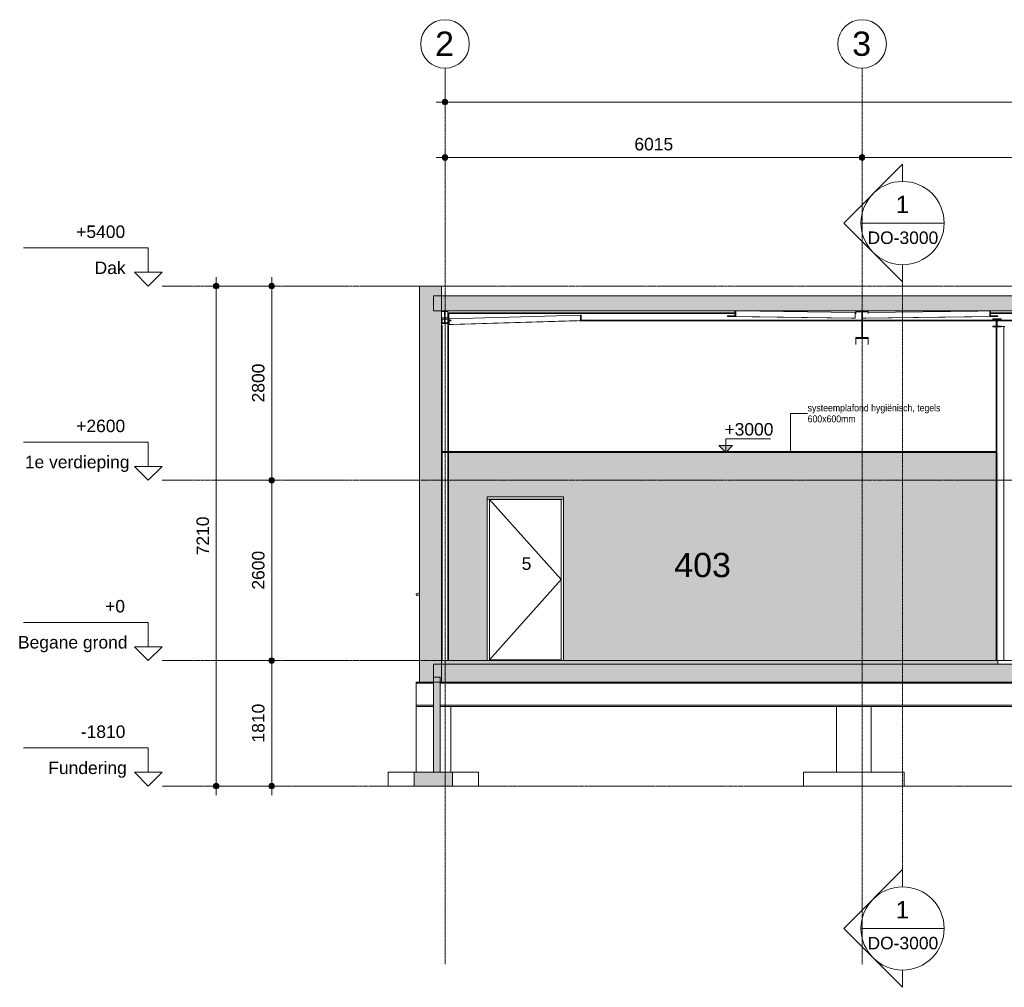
# Model space of a CAD drawing. Header units: millimetres. Extents: x 36905 to 147345, y -4712 to 9242.
# Tile 5 of 8: x 98160 to 112360, y -4712 to 9242. Entities that reach past the tile are written whole.
import ezdxf

# ---------------------------------------------------------------- set-up
doc = ezdxf.new("R2010")
doc.units = ezdxf.units.MM
for name, pattern in [('ARC Grid Line', [22.225, 12.7, -3.175, 3.175, -3.175]), ('ARC Level Line', [32, 6, -5, 16, -5]), ('ARC Section Line', [17, 10, -3, 0, -1, 0, -3]), ('Hidden', [7.14375, 4.7625, -2.38125])]:
    doc.linetypes.add(name, pattern=pattern)
for name, color, linetype, lineweight in [('A--A23__Vloeren', 8, 'Continuous', 9), ('A--A2__Ruwbouw', 8, 'Continuous', 9), ('A--AR9__AlgVoorz', 1, 'Continuous', 9), ('A--L$01A__Algemeen', 7, 'Continuous', 9), ('A--L$07A__Stramien', 1, 'Continuous', 13), ('A--L21__Buitenwanden', 3, 'Continuous', 9), ('A--L22__Binnenwanden', 2, 'Continuous', 9), ('A--L23__Vloeren', 3, 'Continuous', 9), ('A--L28__Hoofddraagconstructies', 3, 'Continuous', 9), ('A--L3__Afbouw', 2, 'Continuous', 9), ('A--L45__Plafondafwerkingen', 1, 'Continuous', 9), ('A--LR9__AlgVoorz', 7, 'Continuous', 9), ('A--M$01A__Algemeen', 1, 'Continuous', 13), ('A--M$01A__Algemeen-100', 1, 'Continuous', 13), ('A--T$01A__Algemeen', 1, 'Continuous', 13), ('A--T$07A__Stramien', 1, 'Continuous', 13), ('A--T3__Afbouw', 1, 'Continuous', 13), ('A--TR9__AlgVoorz', 1, 'Continuous', 13)]:
    doc.layers.add(name, color=color, linetype=linetype, lineweight=lineweight)
doc.styles.add('Arial', font='arial.ttf', dxfattribs={"height": 180})
doc.styles.add('Arial_1', font='arial.ttf', dxfattribs={"height": 350})
doc.styles.add('Arial_2', font='arial.ttf', dxfattribs={"height": 250})
doc.styles.add('Arial_3', font='arial.ttf', dxfattribs={"width": 0.9, "height": 100})
doc.dimstyles.new('00_ARC_dimension_1_8mm', dxfattribs={"dimscale": 304.8, "dimtxt": 183.646692, "dimasz": 1.049869, "dimexe": 0.426509, "dimexo": 0.0625, "dimgap": 0.164042, "dimtad": 1, "dimdec": 0, "dimzin": 0, "dimdsep": 46, "dimtxsty": 'Arial', "dimblk1": 'DOTSMALL', "dimblk2": 'DOTSMALL', "dimsah": 1, "dimcen": 0.09, "dimdle": 0.426509, "dimadec": 3, "dimazin": 0, "dimtfac": 1, "dimtdec": 4, "dimtix": 1, "dimtmove": 0, "dimatfit": 3, "dimfxl": 0.426509, "dimfxlon": 1, "dimtvp": 1, "dimtolj": 1, "dimtzin": 0, "dimarcsym": 2})

# ---------------------------------------------------------------- blocks, each defined once
blk = doc.blocks.new('28-11_ARC_staal_balk_IPE - IPE400-2063630-DO - Doorsnede B')
at = {"layer": 'A--L28__Hoofddraagconstructies'}
blk.add_hatch(color=9, dxfattribs=at).paths.add_polyline_path([(28507, 4644), (28507, 4658), (28422, 4658), (28422, 5031), (28507, 5031), (28507, 5043), (28327, 5043), (28327, 5031), (28413, 5031), (28413, 4658), (28327, 4658), (28327, 4644), (28464, 4644)])
for p, q in [((28507, 5044), (28327, 5044)), ((28327, 5044), (28327, 5043)), ((28327, 5043), (28327, 5031)), ((28327, 5031), (28413, 5031)), ((28327, 5031), (28327, 5002)), ((28413, 5031), (28413, 4658)), ((28422, 4658), (28422, 5031)), ((28422, 5031), (28507, 5031)), ((28507, 5043), (28507, 5044)), ((28507, 5031), (28507, 5043)), ((28507, 5031), (28507, 5006)), ((28413, 4658), (28327, 4658)), ((28327, 4658), (28327, 4644)), ((28327, 4644), (28507, 4644)), ((28327, 4644), (28327, 4556)), ((28507, 4658), (28422, 4658)), ((28507, 4644), (28507, 4658)), ((28507, 4644), (28507, 4556))]:
    blk.add_line(p, q, dxfattribs=at)
blk = doc.blocks.new('28-11_ARC_staal_balk_IPE - IPE180-1974948-DO - Doorsnede B')
at = {"layer": 'A--L28__Hoofddraagconstructies'}
blk.add_hatch(color=9, dxfattribs=at).paths.add_polyline_path([(22422, 4862), (22443, 4862), (22443, 4870), (22400, 4870), (22400, 5034), (22443, 5034), (22443, 5042), (22352, 5042), (22352, 5034), (22395, 5034), (22395, 4870), (22352, 4870), (22352, 4862), (22408, 4862)])
for p, q in [((22443, 5042), (22352, 5042)), ((22352, 5042), (22352, 5034)), ((22352, 5034), (22395, 5034)), ((22395, 5034), (22395, 4870)), ((22400, 4870), (22400, 5034)), ((22400, 5034), (22443, 5034)), ((22443, 5034), (22443, 5042)), ((22443, 5034), (22443, 4947)), ((22395, 4870), (22352, 4870)), ((22352, 4870), (22352, 4862)), ((22352, 4862), (22443, 4862)), ((22443, 4870), (22400, 4870)), ((22443, 4862), (22443, 4870)), ((22443, 4862), (22443, 4835))]:
    blk.add_line(p, q, dxfattribs=at)
blk = doc.blocks.new('28_SFO_staal_balk_HEA - HEA 120-2691583-DO - Doorsnede B')
at = {"layer": 'A--L28__Hoofddraagconstructies'}
for p, q in [((22456, 5007), (22456, 5015)), ((22456, 5015), (26584, 5014)), ((22456, 4909), (22456, 5007)), ((22456, 5007), (26584, 5006)), ((28318, 5014), (28327, 5014)), ((28318, 5006), (28327, 5006)), ((30270, 5014), (32564, 5014)), ((30270, 5006), (32564, 5006)), ((34318, 5014), (34327, 5014)), ((34318, 5006), (34327, 5006)), ((34507, 5014), (34567, 5014)), ((34507, 5006), (34567, 5006)), ((34634, 5014), (40193, 5014)), ((35147, 5006), (39680, 5006)), ((40317, 5014), (40327, 5014)), ((40317, 5006), (40327, 5006)), ((40507, 5014), (46171, 5013)), ((42271, 5005), (45663, 5005)), ((47217, 5013), (48848, 5013)), ((47217, 5005), (48605, 5005)), ((48795, 5005), (48905, 5005)), ((48910, 5005), (49041, 5005)), ((48968, 5013), (49041, 5013)), ((50092, 5013), (51065, 5013)), ((50092, 5005), (51065, 5005)), ((22456, 4901), (22456, 4909)), ((22456, 4909), (22493, 4909)), ((22456, 4901), (22493, 4901)), ((24335, 4901), (28413, 4900)), ((24469, 4909), (28413, 4908)), ((28422, 4908), (30361, 4908)), ((28422, 4900), (30361, 4900)), ((30366, 4908), (32261, 4908)), ((30366, 4900), (32261, 4900)), ((32266, 4908), (32661, 4908)), ((32266, 4900), (32661, 4900)), ((32666, 4908), (33490, 4908)), ((32666, 4900), (33490, 4900)), ((33495, 4908), (34413, 4908)), ((33495, 4900), (34413, 4900)), ((34422, 4908), (36278, 4908)), ((34422, 4900), (36490, 4900)), ((36329, 4908), (36490, 4908)), ((36495, 4908), (37690, 4908)), ((36495, 4900), (37690, 4900)), ((37695, 4908), (38458, 4908)), ((37695, 4900), (39192, 4900)), ((38494, 4908), (39192, 4908)), ((39197, 4908), (40413, 4908)), ((39197, 4900), (40413, 4900)), ((40422, 4908), (42086, 4908)), ((40422, 4900), (42086, 4900)), ((42091, 4908), (43628, 4907)), ((42091, 4900), (43628, 4899)), ((43748, 4907), (44462, 4907)), ((43748, 4899), (44728, 4899)), ((44474, 4907), (44728, 4907)), ((44848, 4907), (44887, 4907)), ((44848, 4899), (44887, 4899)), ((45012, 4907), (46413, 4907)), ((45012, 4899), (46413, 4899)), ((46422, 4907), (47341, 4907)), ((46422, 4899), (47341, 4899)), ((47466, 4907), (48025, 4907)), ((47466, 4899), (48210, 4899)), ((48189, 4907), (48210, 4907)), ((48215, 4907), (48848, 4907)), ((48215, 4899), (52060, 4899)), ((48968, 4907), (52060, 4907)), ((52060, 4933), (52060, 4907)), ((52060, 4907), (52060, 4899))]:
    blk.add_line(p, q, dxfattribs=at)
blk = doc.blocks.new('28-11_ARC_staal_balk_L - L80x8-2063792-DO - Doorsnede B')
at = {"layer": 'A--L28__Hoofddraagconstructies'}
blk.add_hatch(color=9, dxfattribs=at).paths.add_polyline_path([(30259, 4963), (30375, 4964), (30375, 4972), (30270, 4972), (30270, 5043), (30259, 5043), (30259, 4964)])
for p, q in [((28507, 5017), (30087, 5040)), ((30270, 5043), (30259, 5043)), ((30259, 5043), (30259, 4963)), ((30270, 4971), (30270, 5043)), ((30375, 4972), (30270, 4971)), ((30375, 4964), (30375, 4972)), ((30259, 4963), (28422, 4936)), ((28472, 4936), (28422, 4936)), ((28472, 4936), (30375, 4964)), ((30259, 4963), (30375, 4964))]:
    blk.add_line(p, q, dxfattribs=at)
blk = doc.blocks.new('28-11_ARC_staal_balk_L - L80x8-2063834-DO - Doorsnede B')
at = {"layer": 'A--L28__Hoofddraagconstructies'}
blk.add_hatch(color=9, dxfattribs=at).paths.add_polyline_path([(26595, 4962), (26595, 5042), (26584, 5042), (26584, 4970), (26478, 4970), (26478, 4963)])
for p, q in [((26584, 4970), (26478, 4971)), ((26478, 4971), (26478, 4963)), ((26595, 5042), (26584, 5042)), ((26584, 5042), (26584, 4970)), ((26595, 4962), (26595, 5042)), ((26595, 5042), (28318, 5019)), ((28318, 5019), (28317, 4939)), ((26478, 4963), (26595, 4962)), ((26478, 4963), (28263, 4939)), ((28317, 4939), (26595, 4962)), ((28317, 4939), (28263, 4939))]:
    blk.add_line(p, q, dxfattribs=at)
blk = doc.blocks.new('28-11_ARC_staal_balk_L - L80x8-2063835-DO - Doorsnede B')
at = {"layer": 'A--L28__Hoofddraagconstructies'}
blk.add_hatch(color=9, dxfattribs=at).paths.add_polyline_path([(24354, 4903), (24469, 4905), (24469, 4913), (24366, 4911), (24366, 4983), (24354, 4983), (24354, 4905)])
for p, q in [((22461, 4926), (24354, 4983)), ((24366, 4983), (24354, 4983)), ((24354, 4983), (24354, 4903)), ((24366, 4911), (24366, 4983)), ((22462, 4909), (22461, 4926)), ((22463, 4846), (22462, 4901)), ((24354, 4903), (22463, 4846)), ((22518, 4846), (22463, 4846)), ((22518, 4846), (24469, 4905)), ((24354, 4903), (24469, 4905)), ((24469, 4913), (24366, 4911)), ((24469, 4905), (24469, 4913))]:
    blk.add_line(p, q, dxfattribs=at)
blk = doc.blocks.new('28_SFO_staal_balk_HEA - HEA 120-2055517-DO - Doorsnede B')
at = {"layer": 'A--L28__Hoofddraagconstructies'}
blk.add_hatch(color=9, dxfattribs=at).paths.add_polyline_path([(30304, 4814), (30349, 4814), (30349, 4816), (30424, 4816), (30424, 4822), (30366, 4822), (30366, 4920), (30424, 4920), (30424, 4928), (30304, 4928), (30304, 4920), (30361, 4919), (30361, 4822), (30304, 4822), (30304, 4816)])
for p, q in [((30304, 4928), (30304, 4920)), ((30424, 4928), (30304, 4928)), ((30304, 4920), (30361, 4920)), ((30361, 4920), (30361, 4822)), ((30366, 4822), (30366, 4920)), ((30366, 4920), (30424, 4920)), ((30424, 4920), (30424, 4928)), ((30361, 4822), (30304, 4822)), ((30304, 4822), (30304, 4814)), ((30304, 4814), (30424, 4814)), ((30304, 4814), (30304, 4812)), ((30424, 4822), (30366, 4822)), ((30424, 4814), (30424, 4822))]:
    blk.add_line(p, q, dxfattribs=at)
blk = doc.blocks.new('28_SF_precast concrete beam - 350x500-1791081-DO - Doorsnede B')
at = {"layer": 'A--L28__Hoofddraagconstructies'}
for p, q in [((21984, -325), (21984, -310)), ((21984, -310), (22032, -310)), ((21984, -645), (21984, -325)), ((22234, -325), (21984, -325)), ((52258, -325), (22334, -325)), ((52613, -325), (52468, -325)), ((52613, -310), (52613, -325)), ((52613, -325), (52613, -645)), ((21984, -660), (21984, -645)), ((21984, -645), (22234, -645)), ((22334, -645), (52258, -645)), ((28049, -660), (22484, -660)), ((34049, -660), (28549, -660)), ((40049, -660), (34549, -660)), ((46049, -660), (40549, -660)), ((52113, -660), (46549, -660)), ((52468, -645), (52613, -645)), ((52613, -645), (52613, -660))]:
    blk.add_line(p, q, dxfattribs=at)
blk = doc.blocks.new('28_11_ARC_stalen_kolom - SHS100x10-1722702-DO - Doorsnede B')
at = {"layer": 'A--L28__Hoofddraagconstructies'}
for p, q in [((22395, 4924), (22352, 4924)), ((22452, 4924), (22400, 4924)), ((22452, 3015), (22452, 4924)), ((22452, 0), (22452, 3000))]:
    blk.add_line(p, q, dxfattribs=at)
at = {"layer": 'A--L28__Hoofddraagconstructies', "linetype": 'Hidden'}
for p, q in [((22362, 4924), (22362, 4870)), ((22362, 4835), (22362, 3015)), ((22442, 4870), (22442, 4924)), ((22442, 3015), (22442, 4835)), ((22362, 3000), (22362, 0)), ((22442, 0), (22442, 3000))]:
    blk.add_line(p, q, dxfattribs=at)
blk = doc.blocks.new('31_WI_WB_fixed glass - Ontwerpraam-2070377-DO - Doorsnede B')
at = {"layer": 'A--L3__Afbouw'}
for p, q in [((21985, 958), (21989, 941)), ((22032, 976), (21988, 964)), ((21997, 938), (22012, 948)), ((22012, 948), (22015, 942)), ((22015, 942), (22032, 947))]:
    blk.add_line(p, q, dxfattribs=at)
for centre, start, end in [((21990, 959), 105, 195), ((21990, 959), 120, 195), ((21994, 942), 195, 277.5759), ((21994, 942), 195, 305.1013)]:
    blk.add_arc(centre, 5, start, end, dxfattribs=at)
blk = doc.blocks.new('31_WI_WB_fixed glass - Ontwerpraam-V11-DO - Doorsnede B')
at = {"layer": 'A--L3__Afbouw'}
for centre, start, end in [((21990, 959), 120, 195), ((21990, 959), 120, 195), ((21994, 942), 195, 277.5759), ((21994, 942), 195, 277.5759)]:
    blk.add_arc(centre, 5, start, end, dxfattribs=at)
blk = doc.blocks.new('N_frame_border_rebate_single_brickmold_2sided - jamb_border-2542699-DO - Doorsnede B')
at = {"layer": 'A--L$01A__Algemeen'}
for p, q in [((23011, 0), (23011, 2327)), ((23044, 2327), (23011, 2327)), ((23044, 2327), (23044, 0)), ((23046, 2310), (23044, 2310)), ((23061, 10), (23061, 0))]:
    blk.add_line(p, q, dxfattribs=at)
blk = doc.blocks.new('N_frame_border_rebate_single_brickmold_2sided - jamb_border-2542700-DO - Doorsnede B')
at = {"layer": 'A--L$01A__Algemeen'}
for p, q in [((24078, 2310), (24076, 2310)), ((24111, 2327), (24078, 2327)), ((24078, 0), (24078, 2327)), ((24111, 2327), (24111, 0)), ((24061, 0), (24061, 10))]:
    blk.add_line(p, q, dxfattribs=at)
blk = doc.blocks.new('N_door_leaf_single_generic - N_door_leaf_single_generic-2639612-DO - Doorsnede B')
at = {"layer": 'A--L3__Afbouw', "lineweight": 15}
for p, q in [((23046, 2325), (23046, 10)), ((24076, 2325), (23046, 2325)), ((24076, 10), (24076, 2325)), ((24076, 10), (23046, 10))]:
    blk.add_line(p, q, dxfattribs=at)
blk = doc.blocks.new('N_frame_border_rebate_single_brickmold_2sided - head-2542189-DO - Doorsnede B')
at = {"layer": 'A--L$01A__Algemeen'}
for p, q in [((23011, 2327), (23011, 2360)), ((23011, 2360), (24111, 2360)), ((24111, 2327), (23011, 2327)), ((23046, 2310), (23044, 2310)), ((24078, 2310), (24076, 2310)), ((24111, 2360), (24111, 2327))]:
    blk.add_line(p, q, dxfattribs=at)
blk = doc.blocks.new('N_operation - N_operation-2542180-DO - Doorsnede B')
at = {"layer": 'A--L$01A__Algemeen'}
for p, q in [((23046, 2325), (24076, 1168)), ((24076, 1168), (23046, 10)), ((24076, 10), (23046, 10))]:
    blk.add_line(p, q, dxfattribs=at)
blk = doc.blocks.new('Level - height_name_1_8mm-6341-DO - Doorsnede B')
at = {"layer": 'A--T$01A__Algemeen'}
for p, q in [((18123, 550), (16323, 550)), ((18123, 550), (18123, 200)), ((17923, 200), (18123, 0)), ((17923, 200), (18123, 200)), ((18323, 200), (18123, 0)), ((18323, 200), (18123, 200))]:
    blk.add_line(p, q, dxfattribs=at)
blk = doc.blocks.new('Grid - 3_5mm-18301-DO - Doorsnede B')
at = {"layer": 'A--T$07A__Stramien'}
blk.add_circle((22402, 8892), 350, dxfattribs=at)
blk = doc.blocks.new('Section - Default-5518-DO - Doorsnede B')
at = {"layer": 'A--L$01A__Algemeen', "lineweight": 13}
for p, q in [((28153, 6309), (29001, 7157)), ((29001, 6909), (29001, 7157)), ((28153, 6309), (29001, 5460)), ((29001, 5709), (29001, 5460))]:
    blk.add_line(p, q, dxfattribs=at)
for start, end in [(90, 270), (270, 90)]:
    blk.add_arc((29001, 6309), 600, start, end, dxfattribs=at)
blk = doc.blocks.new('DIMBLOCK15-DO - Doorsnede B')
at = {"layer": 'A--M$01A__Algemeen-100'}
h = blk.add_hatch(color=256, dxfattribs=at)
edge = h.paths.add_edge_path()
edge.add_arc((101794, 5400), 40, 0, 360)
h = blk.add_hatch(color=256, dxfattribs=at)
edge = h.paths.add_edge_path()
edge.add_arc((101794, 2600), 40, 0, 360)
for p, q in [((101794, 5400), (101664, 5400)), ((101794, 5530), (101794, 2600)), ((101794, 5400), (101924, 5400)), ((101794, 2600), (101664, 2600)), ((101794, 2600), (101924, 2600))]:
    blk.add_line(p, q, dxfattribs=at)
for centre in [(101794, 5400), (101794, 2600)]:
    blk.add_circle(centre, 40, dxfattribs=at)
at = {"layer": 'A--M$01A__Algemeen-100', "color": 0, "insert": (101510, 3723), "char_height": 180, "width": 664.52, "attachment_point": 1, "rotation": 90, "line_spacing_factor": 0.941778, "style": 'Arial'}
blk.add_mtext('2800', dxfattribs=at)
blk = doc.blocks.new('_DotSmall')
at = {"color": 0, "linetype": 'ByBlock', "const_width": 0.5}
blk.add_lwpolyline([(-0.0625, 0, 1), (0.0625, 0, 1)], format="xyb", close=True, dxfattribs=at)
blk = doc.blocks.new('DIMBLOCK16-DO - Doorsnede B')
at = {"layer": 'A--M$01A__Algemeen-100'}
h = blk.add_hatch(color=256, dxfattribs=at)
edge = h.paths.add_edge_path()
edge.add_arc((101794, 2600), 40, 0, 360)
h = blk.add_hatch(color=256, dxfattribs=at)
edge = h.paths.add_edge_path()
edge.add_arc((101794, 0), 40, 0, 360)
for p, q in [((101794, 2600), (101664, 2600)), ((101794, 2600), (101794, 0)), ((101794, 2600), (101924, 2600)), ((101794, 0), (101664, 0)), ((101794, 0), (101924, 0))]:
    blk.add_line(p, q, dxfattribs=at)
for centre in [(101794, 2600), (101794, 0)]:
    blk.add_circle(centre, 40, dxfattribs=at)
at = {"layer": 'A--M$01A__Algemeen-100', "color": 0, "insert": (101510, 1023), "char_height": 180, "width": 664.52, "attachment_point": 1, "rotation": 90, "line_spacing_factor": 0.941778, "style": 'Arial'}
blk.add_mtext('2600', dxfattribs=at)
blk = doc.blocks.new('DIMBLOCK17-DO - Doorsnede B')
at = {"layer": 'A--M$01A__Algemeen-100'}
h = blk.add_hatch(color=256, dxfattribs=at)
edge = h.paths.add_edge_path()
edge.add_arc((101794, 0), 40, 0, 360)
h = blk.add_hatch(color=256, dxfattribs=at)
edge = h.paths.add_edge_path()
edge.add_arc((101794, -1810), 40, 0, 360)
for p, q in [((101794, 0), (101664, 0)), ((101794, 0), (101794, -1940)), ((101794, 0), (101924, 0)), ((101794, -1810), (101664, -1810)), ((101794, -1810), (101924, -1810))]:
    blk.add_line(p, q, dxfattribs=at)
for centre in [(101794, 0), (101794, -1810)]:
    blk.add_circle(centre, 40, dxfattribs=at)
at = {"layer": 'A--M$01A__Algemeen-100', "color": 0, "insert": (101510, -1182), "char_height": 180, "width": 664.52, "attachment_point": 1, "rotation": 90, "line_spacing_factor": 0.941778, "style": 'Arial'}
blk.add_mtext('1810', dxfattribs=at)
blk = doc.blocks.new('DIMBLOCK18-DO - Doorsnede B')
at = {"layer": 'A--M$01A__Algemeen-100'}
h = blk.add_hatch(color=256, dxfattribs=at)
edge = h.paths.add_edge_path()
edge.add_arc((100994, 5400), 40, 0, 360)
h = blk.add_hatch(color=256, dxfattribs=at)
edge = h.paths.add_edge_path()
edge.add_arc((100994, -1810), 40, 0, 360)
for p, q in [((100994, 5400), (100864, 5400)), ((100994, 5530), (100994, -1940)), ((100994, 5400), (101124, 5400)), ((100994, -1810), (100864, -1810)), ((100994, -1810), (101124, -1810))]:
    blk.add_line(p, q, dxfattribs=at)
for centre in [(100994, 5400), (100994, -1810)]:
    blk.add_circle(centre, 40, dxfattribs=at)
at = {"layer": 'A--M$01A__Algemeen-100', "color": 0, "insert": (100710, 1518), "char_height": 180, "width": 664.52, "attachment_point": 1, "rotation": 90, "line_spacing_factor": 0.941778, "style": 'Arial'}
blk.add_mtext('7210', dxfattribs=at)
blk = doc.blocks.new('DIMBLOCK22-DO - Doorsnede B')
at = {"layer": 'A--M$01A__Algemeen-100'}
h = blk.add_hatch(color=256, dxfattribs=at)
edge = h.paths.add_edge_path()
edge.add_arc((110309, 7254), 40, 0, 360)
h = blk.add_hatch(color=256, dxfattribs=at)
edge = h.paths.add_edge_path()
edge.add_arc((116309, 7254), 40, 0, 360)
for p, q in [((110309, 7254), (110309, 7384)), ((116309, 7254), (110309, 7254)), ((110309, 7254), (110309, 7124)), ((116309, 7254), (116309, 7384)), ((116309, 7254), (116309, 7124))]:
    blk.add_line(p, q, dxfattribs=at)
for centre in [(110309, 7254), (116309, 7254)]:
    blk.add_circle(centre, 40, dxfattribs=at)
at = {"layer": 'A--M$01A__Algemeen-100', "color": 0, "insert": (113032, 7537), "char_height": 180, "width": 664.52, "attachment_point": 1, "line_spacing_factor": 0.941778, "style": 'Arial'}
blk.add_mtext('6000', dxfattribs=at)
blk = doc.blocks.new('DIMBLOCK23-DO - Doorsnede B')
at = {"layer": 'A--M$01A__Algemeen-100'}
h = blk.add_hatch(color=256, dxfattribs=at)
edge = h.paths.add_edge_path()
edge.add_arc((104294, 7254), 40, 0, 360)
h = blk.add_hatch(color=256, dxfattribs=at)
edge = h.paths.add_edge_path()
edge.add_arc((110309, 7254), 40, 0, 360)
for p, q in [((110309, 7254), (104164, 7254)), ((104294, 7254), (104294, 7384)), ((104294, 7254), (104294, 7124)), ((110309, 7254), (110309, 7384)), ((110309, 7254), (110309, 7124))]:
    blk.add_line(p, q, dxfattribs=at)
for centre in [(104294, 7254), (110309, 7254)]:
    blk.add_circle(centre, 40, dxfattribs=at)
at = {"layer": 'A--M$01A__Algemeen-100', "color": 0, "insert": (107025, 7537), "char_height": 180, "width": 664.52, "attachment_point": 1, "line_spacing_factor": 0.941778, "style": 'Arial'}
blk.add_mtext('6015', dxfattribs=at)
blk = doc.blocks.new('DIMBLOCK24-DO - Doorsnede B')
at = {"layer": 'A--M$01A__Algemeen-100'}
h = blk.add_hatch(color=256, dxfattribs=at)
edge = h.paths.add_edge_path()
edge.add_arc((104294, 8054), 40, 0, 360)
h = blk.add_hatch(color=256, dxfattribs=at)
edge = h.paths.add_edge_path()
edge.add_arc((134324, 8054), 40, 0, 360)
for p, q in [((104294, 8054), (104294, 8184)), ((134324, 8054), (134324, 8184)), ((134454, 8054), (104164, 8054)), ((104294, 8054), (104294, 7924)), ((134324, 8054), (134324, 7924))]:
    blk.add_line(p, q, dxfattribs=at)
for centre in [(104294, 8054), (134324, 8054)]:
    blk.add_circle(centre, 40, dxfattribs=at)
at = {"layer": 'A--M$01A__Algemeen-100', "color": 0, "insert": (118963, 8337), "char_height": 180, "width": 830.65, "attachment_point": 1, "line_spacing_factor": 0.941778, "style": 'Arial'}
blk.add_mtext('30030', dxfattribs=at)

msp = doc.modelspace()

# ---------------------------------------------------------------- hatches: boundary and pattern name
at = {"layer": 'A--A23__Vloeren'}
for points in [[(132904.5, 5042.9), (134254.9, 5042.9), (134254.9, 5260.9), (104125.9, 5260.9), (104125.9, 5042.9), (131320.7, 5042.9)], [(112217.2, -50), (112265.9, -50), (112265.9, 0), (104243.9, 0), (104243.9, -50), (112118.2, -50)], [(131320.7, -310), (134254.9, -310), (134254.9, -50), (104128.9, -50), (104128.9, -310), (128153.3, -310)]]:
    msp.add_hatch(color=9, dxfattribs=at).paths.add_polyline_path(points)
at = {"layer": 'A--A2__Ruwbouw'}
for points in [[(104128.9, -310), (104128.9, -50), (104243.9, -50), (104243.9, 5042.9), (104125.9, 5042.9), (104125.9, 5260.9), (104243.9, 5260.9), (104243.9, 5400), (103923.9, 5400), (103923.9, -310)], [(104128.9, -1610), (104225.9, -1610), (104225.9, -310), (104125.9, -310), (104125.9, -1610)], [(104400.9, -1810), (104400.9, -1610), (103850.9, -1610), (103850.9, -1810), (104375.9, -1810)]]:
    msp.add_hatch(color=9, dxfattribs=at).paths.add_polyline_path(points)
at = {"layer": 'A--AR9__AlgVoorz'}
h = msp.add_hatch(color=7, dxfattribs=at)
h.paths.add_polyline_path([(104343.9, 0), (104902.9, 0), (104902.9, 2360), (106002.9, 2360), (106003.2, 0), (112275.9, 0), (112275.9, 2999.3), (104343.9, 2999.3), (104343.9, 358.1)])
h.paths.add_polyline_path([(105482.9, 0), (105952.9, 0), (105952.9, 10), (104952.9, 10), (104952.9, 0), (105477.9, 0)])
at = {"layer": 'A--L$01A__Algemeen', "lineweight": 13}
msp.add_hatch(color=256, dxfattribs=at).paths.add_polyline_path([(108342.1, 3000), (108442.1, 3100), (108242.1, 3100)])

# ---------------------------------------------------------------- linework, layer by layer
for p, q in [((110292.9, 6308.5), (111492.9, 6308.5)), ((108342.1, 3199.7), (108985.9, 3199.7)), ((108342.1, 3000), (108342.1, 3199.7)), ((108442.1, 3100), (108242.1, 3100)), ((108242.1, 3100), (108342.1, 3000)), ((108342.1, 3000), (108442.1, 3100)), ((110292.9, -3863), (111492.9, -3863))]:
    msp.add_line(p, q, dxfattribs=at)
at = {"layer": 'A--L$01A__Algemeen', "linetype": 'ARC Section Line', "lineweight": 13}
msp.add_line((110892.9, 5708.5), (110892.9, -3263), dxfattribs=at)
at = {"layer": 'A--L$01A__Algemeen', "linetype": 'ARC Level Line', "lineweight": 13}
for p, q in [((100215.1, 5400), (143491.7, 5400)), ((100215.1, 2600), (143491.7, 2600)), ((100215.1, 0), (143491.7, 0)), ((143491.7, -1810), (100215.1, -1810))]:
    msp.add_line(p, q, dxfattribs=at)
at = {"layer": 'A--L$07A__Stramien', "linetype": 'ARC Grid Line'}
for p, q in [((104293.9, -4376.2), (104293.9, 8541.7)), ((110308.9, -4376.2), (110308.9, 8541.7))]:
    msp.add_line(p, q, dxfattribs=at)
at = {"layer": 'A--L21__Buitenwanden', "lineweight": 15}
for p, q in [((104243.9, 5400), (103923.9, 5400)), ((103923.9, 5400), (103923.9, -310)), ((104243.9, -310), (104243.9, 5400)), ((103923.9, -310), (104243.9, -310))]:
    msp.add_line(p, q, dxfattribs=at)
at = {"layer": 'A--L22__Binnenwanden'}
for p, q in [((104286.8, 4942.9), (104243.9, 4942.9)), ((104347.6, 4942.9), (104292.1, 4942.9)), ((112240.9, 4822), (112240.9, 4900.2)), ((104125.9, -660), (103875.9, -660)), ((103875.9, -660), (103875.9, -1610)), ((104375.9, -660), (104225.9, -660)), ((104375.9, -1610), (104375.9, -660)), ((110440.4, -660), (109940.4, -660)), ((109940.4, -660), (109940.4, -1610)), ((110440.4, -1610), (110440.4, -660)), ((103475.9, -1810), (103475.9, -1610)), ((103850.9, -1610), (103475.9, -1610)), ((104775.9, -1610), (104400.9, -1610)), ((104775.9, -1610), (104775.9, -1810)), ((109465.4, -1810), (109465.4, -1610)), ((110915.4, -1610), (109465.4, -1610)), ((110915.4, -1610), (110915.4, -1810)), ((103850.9, -1810), (103475.9, -1810)), ((104775.9, -1810), (104400.9, -1810)), ((110915.4, -1810), (109465.4, -1810))]:
    msp.add_line(p, q, dxfattribs=at)
at = {"layer": 'A--L22__Binnenwanden', "lineweight": 15}
for p, q in [((112240.9, 4815.5), (112240.9, 0)), ((112365.9, 4815.5), (112240.9, 4815.5)), ((112253.4, 4815.5), (112253.4, 0)), ((112353.4, 4815.5), (112353.4, 0)), ((112240.9, 0), (112365.9, 0)), ((104225.9, -240), (104125.9, -240)), ((104125.9, -240), (104125.9, -1610)), ((104225.9, -1610), (104225.9, -240)), ((103850.9, -1610), (103850.9, -1810)), ((104400.9, -1610), (103850.9, -1610)), ((104400.9, -1810), (104400.9, -1610)), ((103850.9, -1810), (104400.9, -1810))]:
    msp.add_line(p, q, dxfattribs=at)
at = {"layer": 'A--L23__Vloeren', "lineweight": 15}
for p, q in [((134254.9, 5260.9), (104125.9, 5260.9)), ((104125.9, 5260.9), (104125.9, 5042.9)), ((104125.9, 5042.9), (134254.9, 5042.9)), ((112240.9, 0), (104243.9, 0)), ((112265.9, -50), (112265.9, 0)), ((139001.8, -50), (104128.9, -50)), ((104128.9, -50), (104128.9, -310)), ((104243.9, -310), (139001.8, -310))]:
    msp.add_line(p, q, dxfattribs=at)
at = {"layer": 'A--L45__Plafondafwerkingen', "lineweight": 15}
for p, q in [((112240.9, 3015), (104243.9, 3015)), ((104243.9, 3000), (112240.9, 3000))]:
    msp.add_line(p, q, dxfattribs=at)
at = {"layer": 'A--LR9__AlgVoorz', "flags": 128}
msp.add_lwpolyline([(104243.9, 0), (107570.2, 0), (107721.4, 0), (112275.9, 0)], close=True, dxfattribs=at)
msp.add_lwpolyline([(112365.9, 0), (107651.4, 0), (108894.3, 0), (108955.9, 0), (109030.9, 0), (112255.9, 0), (112315.9, 0), (112367.5, 0)], dxfattribs=at)
at = {"layer": 'A--T$01A__Algemeen'}
for p, q in [((109278.5, 3560.7), (109523.8, 3560.7)), ((109278.5, 3005.7), (109278.5, 3560.7))]:
    msp.add_line(p, q, dxfattribs=at)

# ---------------------------------------------------------------- block references
at = {"layer": 'A--L$01A__Algemeen', "lineweight": 13}
msp.add_blockref('Section - Default-5518-DO - Doorsnede B', (81891.7, 0), dxfattribs=at)
at = {"layer": 'A--L$01A__Algemeen'}
for name in ['N_frame_border_rebate_single_brickmold_2sided - head-2542189-DO - Doorsnede B', 'N_frame_border_rebate_single_brickmold_2sided - jamb_border-2542699-DO - Doorsnede B', 'N_operation - N_operation-2542180-DO - Doorsnede B', 'N_frame_border_rebate_single_brickmold_2sided - jamb_border-2542700-DO - Doorsnede B']:
    msp.add_blockref(name, (81891.7, 0), dxfattribs=at)
at = {"layer": 'A--L$01A__Algemeen', "lineweight": 13, "extrusion": (0, 0, -1), "rotation": 180}
msp.add_blockref('Section - Default-5518-DO - Doorsnede B', (-81891.7, 2445.5), dxfattribs=at)
at = {"layer": 'A--L28__Hoofddraagconstructies'}
for name in ['28-11_ARC_staal_balk_IPE - IPE180-1974948-DO - Doorsnede B', '28_SFO_staal_balk_HEA - HEA 120-2691583-DO - Doorsnede B', '28-11_ARC_staal_balk_L - L80x8-2063835-DO - Doorsnede B', '28-11_ARC_staal_balk_L - L80x8-2063834-DO - Doorsnede B', '28-11_ARC_staal_balk_IPE - IPE400-2063630-DO - Doorsnede B', '28-11_ARC_staal_balk_L - L80x8-2063792-DO - Doorsnede B', '28_11_ARC_stalen_kolom - SHS100x10-1722702-DO - Doorsnede B', '28_SFO_staal_balk_HEA - HEA 120-2055517-DO - Doorsnede B', '28_SF_precast concrete beam - 350x500-1791081-DO - Doorsnede B']:
    msp.add_blockref(name, (81891.7, 0), dxfattribs=at)
at = {"layer": 'A--L3__Afbouw'}
for name in ['N_door_leaf_single_generic - N_door_leaf_single_generic-2639612-DO - Doorsnede B', '31_WI_WB_fixed glass - Ontwerpraam-2070377-DO - Doorsnede B', '31_WI_WB_fixed glass - Ontwerpraam-V11-DO - Doorsnede B']:
    msp.add_blockref(name, (81891.7, 0), dxfattribs=at)
at = {"layer": 'A--T$01A__Algemeen'}
for p in [(81891.7, 5400), (81891.7, 2600), (81891.7, 0), (81891.7, -1810)]:
    msp.add_blockref('Level - height_name_1_8mm-6341-DO - Doorsnede B', p, dxfattribs=at)
at = {"layer": 'A--T$07A__Stramien'}
for p in [(81891.7, 0), (87906.7, 0)]:
    msp.add_blockref('Grid - 3_5mm-18301-DO - Doorsnede B', p, dxfattribs=at)

# ---------------------------------------------------------------- texts
at = {"layer": 'A--L$01A__Algemeen', "lineweight": 13, "attachment_point": 1}
for s, insert, char_height, width, style in [('1', (110793.4, 6703.1), 250, 232.489, 'Arial_2'), ('DO-3000', (110386.9, 6187.7), 180, 1218.565, 'Arial'), ('1', (110793.4, -3468.4), 250, 232.489, 'Arial_2'), ('DO-3000', (110386.9, -3983.8), 180, 1218.565, 'Arial')]:
    msp.add_mtext(s, dxfattribs=dict(at, insert=insert, char_height=char_height, width=width, style=style))
at = {"layer": 'A--L$01A__Algemeen', "lineweight": 13, "insert": (108324.3, 3425.2), "char_height": 180, "width": 843.994, "attachment_point": 1, "line_spacing_factor": 0.941778, "style": 'Arial'}
msp.add_mtext('+3000', dxfattribs=at)
at = {"layer": 'A--T$01A__Algemeen', "attachment_point": 1}
for s, insert, char_height, width, style in [('+5400', (98975.4, 6274.1), 180, 849.789, 'Arial'), ('Dak', (99240.4, 5753.9), 180, 529.114, 'Arial'), ('systeemplafond hygiënisch, tegels', (109523.8, 3694.1), 100, 2301.645, 'Arial_3'), ('+2600', (98975.4, 3474.1), 180, 849.789, 'Arial'), ('600x600mm', (109523.8, 3535.3), 100, 822.531, 'Arial_3'), ('1e verdieping', (98234.4, 2953.9), 180, 1747.679, 'Arial'), ('+0', (99392.4, 874.1), 180, 344.726, 'Arial'), ('Begane grond', (98135.4, 353.9), 180, 1867.932, 'Arial'), ('-1810', (99041.4, -935.9), 180, 769.62, 'Arial'), ('Fundering', (98572.4, -1456.1), 180, 1338.818, 'Arial')]:
    msp.add_mtext(s, dxfattribs=dict(at, insert=insert, char_height=char_height, width=width, style=style))
at = {"layer": 'A--T$07A__Stramien', "char_height": 350, "width": 336.709, "attachment_point": 1, "style": 'Arial_1'}
for s, insert in [('2', (104151.3, 9070.5)), ('3', (110166.3, 9070.5))]:
    msp.add_mtext(s, dxfattribs=dict(at, insert=insert))
at = {"layer": 'A--T3__Afbouw', "insert": (105399.2, 1488), "char_height": 180, "width": 168.354, "attachment_point": 1, "style": 'Arial'}
msp.add_mtext('5', dxfattribs=at)
at = {"layer": 'A--TR9__AlgVoorz', "insert": (107600.7, 1553), "char_height": 350, "width": 1010.126, "attachment_point": 1, "style": 'Arial_1'}
msp.add_mtext('403', dxfattribs=at)

# ---------------------------------------------------------------- dimensions: what is measured, and where the dimension line sits
at = {"layer": 'A--M$01A__Algemeen'}
for base, p1, p2, override, picture, middle in [((104293.9, 8053.7), (134323.9, 7923.7), (104293.9, 7923.7), {"dimpost": '<>', "dimfxl": 30030}, 'DIMBLOCK24-DO - Doorsnede B', (119308.9, 8195.7)), ((104293.9, 7253.7), (110308.9, 7123.7), (104293.9, 7123.7), {"dimpost": '<>', "dimfxl": 6015}, 'DIMBLOCK23-DO - Doorsnede B', (107301.4, 7395.6)), ((110308.9, 7253.7), (116308.9, 7123.7), (110308.9, 7123.7), {"dimpost": '<>', "dimfxl": 6000}, 'DIMBLOCK22-DO - Doorsnede B', (113308.9, 7395.6))]:
    dim = msp.add_linear_dim(base=base, p1=p1, p2=p2, dimstyle='00_ARC_dimension_1_8mm', override=override, dxfattribs=at)
    dim.commit()
    dim.dimension.update_dxf_attribs({"geometry": picture, "text_midpoint": middle})
for base, p1, p2, override, picture, middle in [((100993.9, -1810), (101123.9, 5400), (101123.9, -1810), {"dimpost": '<>', "dimfxl": 7210}, 'DIMBLOCK18-DO - Doorsnede B', (100852, 1795)), ((101793.9, 2600), (101923.9, 5400), (101923.9, 2600), {"dimpost": '<>', "dimfxl": 2800}, 'DIMBLOCK15-DO - Doorsnede B', (101652, 4000)), ((101793.9, 0), (101923.9, 2600), (101923.9, 0), {"dimpost": '<>', "dimfxl": 2600}, 'DIMBLOCK16-DO - Doorsnede B', (101652, 1300)), ((101793.9, -1810), (101923.9, 0), (101923.9, -1810), {"dimpost": '<>', "dimfxl": 1810}, 'DIMBLOCK17-DO - Doorsnede B', (101652, -905))]:
    dim = msp.add_linear_dim(base=base, p1=p1, p2=p2, angle=90, dimstyle='00_ARC_dimension_1_8mm', override=override, dxfattribs=at)
    dim.commit()
    dim.dimension.update_dxf_attribs({"geometry": picture, "text_midpoint": middle})

doc.saveas('drawing.dxf')
